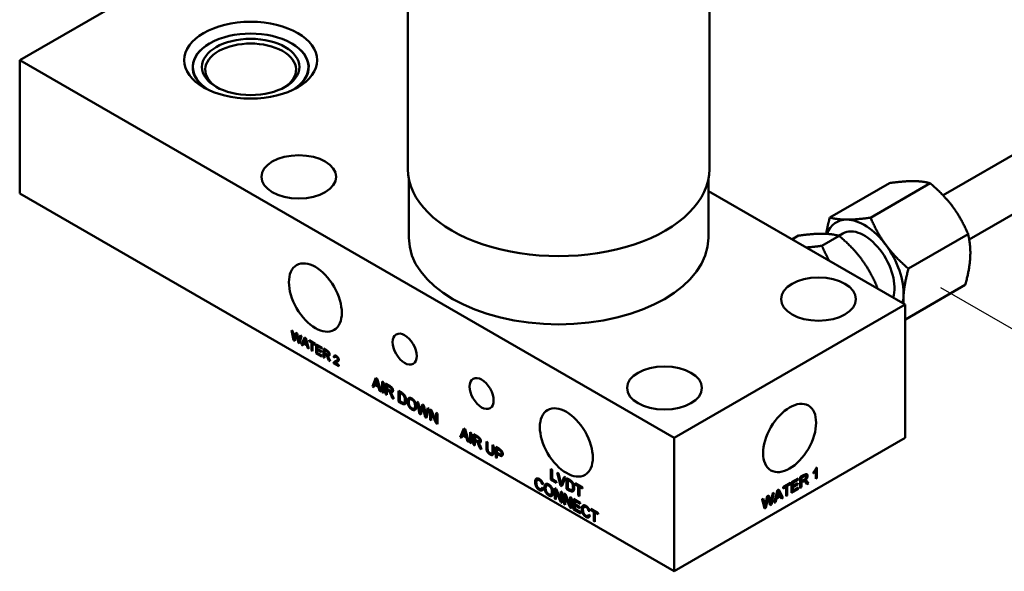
# Model space of a CAD drawing. Header units: millimetres. Extents: x 7 to 857, y -1 to 540.
# Tile 2 of 8: x 94 to 209, y 196 to 260. Entities that reach past the tile are written whole.
import ezdxf

# ---------------------------------------------------------------- set-up
doc = ezdxf.new("R2010")
doc.units = ezdxf.units.MM
doc.header["$LTSCALE"] = 2
for name, color, linetype, lineweight in [('Dimensions(CL)', 7, 'Continuous', 25), ('Visible Edges(CL)', 7, 'Continuous', 50), ('Visible Tangent Edges(CL)', 7, 'Continuous', 50)]:
    doc.layers.add(name, color=color, linetype=linetype, lineweight=lineweight)
doc.styles.add('ALIGNED-CL', font='arial.ttf')
doc.dimstyles.new('MM-2PLC-CL', dxfattribs={"dimscale": 2, "dimtxt": 3.048, "dimasz": 2.5, "dimexe": 3.175, "dimexo": 1.5875, "dimgap": 1.6002, "dimtad": 0, "dimtoh": 1, "dimrnd": 1e-08, "dimzin": 0, "dimdsep": 46, "dimtxsty": 'ALIGNED-CL', "dimcen": 0.09, "dimdle": 10, "dimclrd": 7, "dimclre": 7, "dimclrt": 250, "dimadec": 1, "dimazin": 0, "dimtfac": 1, "dimtofl": 0, "dimtmove": 0, "dimatfit": 3, "dimfxl": 0, "dimtolj": 1, "dimtzin": 0, "dimlwd": 25, "dimlwe": 25, "dimarcsym": 0})

# ---------------------------------------------------------------- blocks, each defined once
blk = doc.blocks.new('*D22')
at = {"layer": 'Defpoints', "color": 0, "linetype": 'Continuous'}
for p in [(339.52, 312.35), (391.54, 282.31), (198.1, 230.7)]:
    blk.add_point(p, dxfattribs=at)
at = {"layer": 'Dimensions(CL)', "color": 7, "linetype": 'Continuous', "lineweight": 25}
for p, q in [((342.7, 310.51), (397.89, 278.65)), ((387.21, 279.81), (331.65, 247.74)), ((254.45, 203.16), (310.01, 235.24)), ((201.27, 228.86), (256.47, 197))]:
    blk.add_line(p, q, dxfattribs=at)
at = {"layer": 'Dimensions(CL)', "color": 7, "linetype": 'Continuous'}
for points in [[(386.79, 280.53), (387.63, 279.09), (391.54, 282.31)], [(254.03, 203.88), (254.87, 202.44), (250.12, 200.66)]]:
    blk.add_solid(points, dxfattribs=at)
at = {"layer": 'Dimensions(CL)', "color": 250, "linetype": 'Continuous', "lineweight": 25, "insert": (312.78, 236.84), "char_height": 6.096, "attachment_point": 4, "rotation": 30, "style": 'ALIGNED-CL'}
blk.add_mtext('\\A1;{\\Q-30.000;\\W0.816;\\H0.816x;200mm}', dxfattribs=at)

msp = doc.modelspace()

# ---------------------------------------------------------------- linework, layer by layer
at = {"layer": 'Visible Edges(CL)'}
for p, q in [((201.553, 239.619), (330.351, 313.981)), ((204.606, 234.454), (333.351, 308.784)), ((139.129, 242.674), (139.129, 278.968)), ((174.308, 242.674), (174.308, 278.968)), ((93.857, 255.377), (120.797, 270.931)), ((116.027, 257.341), (116.011, 257.332)), ((125.568, 257.341), (125.584, 257.332)), ((170.189, 211.307), (93.857, 255.377)), ((93.857, 239.823), (93.857, 255.377)), ((139.256, 234.638), (139.256, 241.456)), ((174.181, 234.638), (174.181, 241.456)), ((174.181, 240.11), (197.13, 226.861)), ((188.348, 237.027), (195.305, 241.044)), ((193.102, 237.005), (200.06, 241.021)), ((170.189, 195.753), (93.857, 239.823)), ((183.934, 234.479), (184.677, 234.908)), ((187.425, 233.727), (189.432, 234.886)), ((189.379, 234.9), (189.856, 235.176)), ((197.522, 231.06), (204.479, 235.076)), ((193.689, 228.847), (193.851, 228.941)), ((197.186, 225.137), (204.143, 229.154)), ((197.13, 226.861), (170.189, 211.307)), ((197.13, 211.307), (197.13, 226.861)), ((125.572, 223.888), (125.694, 223.817)), ((125.811, 222.713), (125.572, 223.888)), ((125.694, 223.817), (125.831, 223.058)), ((125.811, 222.713), (125.98, 222.811)), ((125.869, 222.824), (126.005, 222.902)), ((125.91, 222.992), (126.08, 223.594)), ((126.123, 223.323), (125.933, 222.642)), ((125.987, 222.834), (125.976, 222.885)), ((126.08, 223.594), (126.224, 223.511)), ((126.149, 223.43), (126.231, 223.477)), ((126.366, 222.393), (126.178, 223.291)), ((126.191, 223.453), (126.209, 223.52)), ((126.224, 223.511), (126.353, 222.912)), ((126.467, 222.705), (126.607, 223.29)), ((126.727, 223.221), (126.482, 222.325)), ((126.607, 223.29), (126.727, 223.221)), ((126.74, 222.176), (127.085, 223.014)), ((127.085, 223.014), (127.214, 222.94)), ((127.147, 222.87), (127.222, 222.913)), ((127.167, 222.882), (127.196, 222.95)), ((127.214, 222.94), (127.581, 221.691)), ((125.933, 222.642), (125.811, 222.713)), ((126.366, 222.393), (126.526, 222.485)), ((126.482, 222.325), (126.366, 222.393)), ((126.422, 222.504), (126.551, 222.579)), ((126.538, 222.53), (126.531, 222.567)), ((126.74, 222.176), (126.92, 222.28)), ((126.866, 222.104), (126.74, 222.176)), ((126.965, 222.361), (126.866, 222.104)), ((126.92, 222.28), (127.124, 222.775)), ((126.931, 222.274), (126.92, 222.28)), ((126.965, 222.361), (127.061, 222.416)), ((127.341, 222.143), (126.965, 222.361)), ((127.098, 222.699), (126.999, 222.452)), ((126.999, 222.452), (127.304, 222.276)), ((127.304, 222.276), (127.21, 222.618)), ((127.304, 222.276), (127.394, 222.328)), ((127.341, 222.143), (127.432, 222.196)), ((127.445, 221.769), (127.341, 222.143)), ((127.396, 222.319), (127.387, 222.324)), ((127.445, 221.769), (127.541, 221.825)), ((127.581, 221.691), (127.445, 221.769)), ((127.608, 222.59), (127.608, 222.712)), ((127.608, 222.712), (128.32, 222.301)), ((127.608, 222.59), (127.714, 222.651)), ((127.904, 222.419), (127.608, 222.59)), ((127.904, 222.419), (128.01, 222.48)), ((127.904, 221.505), (127.904, 222.419)), ((128.023, 222.35), (128.129, 222.412)), ((128.023, 222.35), (128.023, 221.436)), ((128.32, 222.179), (128.023, 222.35)), ((128.083, 222.385), (128.083, 222.438)), ((128.32, 222.301), (128.32, 222.179)), ((128.444, 222.229), (129.095, 221.854)), ((128.444, 221.192), (128.444, 222.229)), ((128.563, 222.038), (128.67, 222.099)), ((128.563, 222.038), (128.563, 221.721)), ((129.095, 221.731), (128.563, 222.038)), ((128.563, 221.721), (129.061, 221.434)), ((128.563, 221.599), (128.67, 221.66)), ((128.624, 222.073), (128.624, 222.126)), ((128.624, 221.634), (128.624, 221.686)), ((129.095, 221.854), (129.095, 221.731)), ((129.281, 220.71), (129.281, 221.746)), ((129.281, 221.746), (129.679, 221.516)), ((127.904, 221.505), (128.023, 221.573)), ((128.023, 221.436), (127.904, 221.505)), ((128.444, 221.192), (128.563, 221.261)), ((129.115, 220.805), (128.444, 221.192)), ((129.061, 221.311), (128.563, 221.599)), ((128.563, 221.599), (128.563, 221.246)), ((128.563, 221.246), (129.115, 220.928)), ((129.061, 221.434), (129.061, 221.311)), ((129.115, 220.928), (129.115, 220.805)), ((129.281, 220.71), (129.4, 220.778)), ((129.4, 220.641), (129.281, 220.71)), ((129.4, 221.563), (129.499, 221.62)), ((129.684, 221.399), (129.4, 221.563)), ((129.4, 221.563), (129.4, 221.22)), ((129.4, 221.22), (129.655, 221.073)), ((129.4, 221.102), (129.503, 221.161)), ((129.4, 221.102), (129.4, 220.641)), ((129.537, 221.022), (129.4, 221.102)), ((129.46, 221.598), (129.46, 221.643)), ((129.46, 221.136), (129.46, 221.185)), ((129.604, 220.979), (129.713, 221.042)), ((129.746, 220.913), (129.926, 221.016)), ((129.923, 220.339), (129.804, 220.623)), ((129.835, 221.026), (129.993, 221.117)), ((129.916, 220.625), (130.071, 220.253)), ((130.495, 220.75), (130.675, 220.854)), ((130.609, 220.671), (130.495, 220.75)), ((130.657, 220.796), (130.796, 220.876)), ((130.712, 220.827), (130.675, 220.854)), ((129.923, 220.339), (130.014, 220.391)), ((130.071, 220.253), (129.923, 220.339)), ((130.475, 220.02), (130.654, 220.124)), ((131.068, 219.678), (130.475, 220.02)), ((130.628, 220.054), (131.068, 219.8)), ((130.688, 220.105), (130.654, 220.124)), ((130.68, 220.1), (130.86, 220.204)), ((130.842, 220.333), (131.021, 220.437)), ((131.068, 219.8), (131.068, 219.678)), ((134.996, 217.308), (135.41, 218.313)), ((135.175, 217.412), (135.52, 218.25)), ((135.41, 218.313), (135.564, 218.224)), ((135.564, 218.224), (136.004, 216.726)), ((134.996, 217.308), (135.175, 217.412)), ((135.147, 217.221), (134.996, 217.308)), ((135.265, 217.529), (135.147, 217.221)), ((135.212, 217.391), (135.175, 217.412)), ((135.265, 217.529), (135.381, 217.596)), ((135.717, 217.268), (135.265, 217.529)), ((135.425, 217.935), (135.306, 217.639)), ((135.306, 217.639), (135.673, 217.428)), ((135.484, 218.14), (135.574, 218.192)), ((135.673, 217.428), (135.559, 217.838)), ((135.673, 217.428), (135.78, 217.49)), ((135.717, 217.268), (135.826, 217.331)), ((135.842, 216.82), (135.717, 217.268)), ((135.798, 217.429), (135.736, 217.464)), ((136.142, 217.89), (136.285, 217.808)), ((136.142, 216.646), (136.142, 217.89)), ((136.285, 217.808), (136.285, 216.564)), ((136.538, 216.417), (136.538, 217.662)), ((136.538, 217.662), (137.016, 217.386)), ((136.681, 217.442), (136.8, 217.511)), ((137.022, 217.245), (136.681, 217.442)), ((136.681, 217.442), (136.681, 217.03)), ((136.718, 217.463), (136.718, 217.558)), ((135.842, 216.82), (135.957, 216.886)), ((136.004, 216.726), (135.842, 216.82)), ((136.142, 216.646), (136.285, 216.729)), ((136.285, 216.564), (136.142, 216.646)), ((136.538, 216.417), (136.681, 216.5)), ((136.681, 216.335), (136.538, 216.417)), ((136.681, 217.03), (136.988, 216.853)), ((136.681, 216.888), (136.804, 216.959)), ((136.681, 216.888), (136.681, 216.335)), ((136.846, 216.793), (136.681, 216.888)), ((136.718, 216.909), (136.718, 217.009)), ((136.926, 216.741), (137.057, 216.817)), ((137.097, 216.661), (137.276, 216.765)), ((137.309, 215.973), (137.166, 216.314)), ((137.203, 216.797), (137.383, 216.901)), ((137.3, 216.316), (137.487, 215.87)), ((137.309, 215.973), (137.418, 216.036)), ((137.487, 215.87), (137.309, 215.973)), ((138.041, 215.55), (138.041, 216.794)), ((138.041, 216.794), (138.413, 216.58)), ((138.184, 216.564), (138.312, 216.638)), ((138.184, 216.564), (138.184, 215.614)), ((138.411, 216.434), (138.184, 216.564)), ((138.221, 216.586), (138.221, 216.69)), ((139.338, 215.801), (139.517, 215.905)), ((138.041, 215.55), (138.184, 215.632)), ((138.431, 215.325), (138.041, 215.55)), ((138.184, 215.614), (138.414, 215.481)), ((138.677, 215.416), (138.856, 215.519)), ((139.855, 214.74), (140.034, 214.844)), ((140.488, 214.137), (140.202, 215.546)), ((140.202, 215.546), (140.349, 215.462)), ((140.349, 215.462), (140.513, 214.551)), ((140.607, 214.472), (140.812, 215.194)), ((140.863, 214.869), (140.635, 214.052)), ((140.812, 215.194), (140.984, 215.095)), ((140.895, 214.997), (140.993, 215.054)), ((140.908, 215.005), (140.941, 215.12)), ((141.154, 213.752), (140.929, 214.831)), ((140.984, 215.095), (141.139, 214.376)), ((141.276, 214.127), (141.444, 214.829)), ((141.444, 214.829), (141.588, 214.746)), ((140.488, 214.137), (140.668, 214.241)), ((140.635, 214.052), (140.488, 214.137)), ((140.559, 214.27), (140.722, 214.364)), ((140.668, 214.241), (140.651, 214.323)), ((140.685, 214.231), (140.668, 214.241)), ((141.154, 213.752), (141.334, 213.856)), ((141.294, 213.672), (141.154, 213.752)), ((141.223, 213.887), (141.377, 213.976)), ((141.588, 214.746), (141.294, 213.672)), ((141.334, 213.856), (141.316, 213.941)), ((141.343, 213.851), (141.334, 213.856)), ((141.516, 214.484), (141.58, 214.751)), ((141.72, 214.67), (141.866, 214.586)), ((141.72, 213.426), (141.72, 214.67)), ((141.857, 214.324), (141.955, 214.381)), ((142.423, 213.02), (141.857, 214.324)), ((141.857, 214.324), (141.857, 213.347)), ((141.866, 214.586), (142.433, 213.281)), ((141.9, 214.349), (141.9, 214.509)), ((142.433, 214.258), (142.57, 214.18)), ((142.433, 213.281), (142.433, 214.258)), ((142.57, 214.18), (142.57, 212.935)), ((141.72, 213.426), (141.857, 213.504)), ((141.857, 213.347), (141.72, 213.426)), ((142.423, 213.02), (142.57, 213.104)), ((142.57, 212.935), (142.423, 213.02)), ((142.433, 213.281), (142.57, 213.36)), ((142.57, 213.2), (142.514, 213.328)), ((145.242, 211.415), (145.656, 212.42)), ((145.242, 211.415), (145.421, 211.519)), ((145.393, 211.328), (145.242, 211.415)), ((145.511, 211.636), (145.393, 211.328)), ((145.421, 211.519), (145.766, 212.356)), ((145.458, 211.497), (145.421, 211.519)), ((145.511, 211.636), (145.627, 211.703)), ((145.963, 211.375), (145.511, 211.636)), ((145.671, 212.042), (145.552, 211.746)), ((145.552, 211.746), (145.918, 211.534)), ((145.656, 212.42), (145.81, 212.331)), ((145.73, 212.247), (145.82, 212.299)), ((145.918, 211.534), (145.805, 211.945)), ((145.81, 212.331), (146.25, 210.833)), ((145.918, 211.534), (146.026, 211.596)), ((145.963, 211.375), (146.072, 211.438)), ((146.088, 210.926), (145.963, 211.375)), ((146.044, 211.536), (145.982, 211.571)), ((146.388, 210.753), (146.388, 211.997)), ((146.388, 211.997), (146.531, 211.915)), ((146.531, 211.915), (146.531, 210.67)), ((146.784, 211.769), (147.262, 211.493)), ((146.784, 210.524), (146.784, 211.769)), ((146.927, 211.549), (147.046, 211.617)), ((146.927, 211.549), (146.927, 211.137)), ((147.268, 211.352), (146.927, 211.549)), ((146.964, 211.57), (146.964, 211.665)), ((146.088, 210.926), (146.203, 210.993)), ((146.25, 210.833), (146.088, 210.926)), ((146.388, 210.753), (146.531, 210.835)), ((146.531, 210.67), (146.388, 210.753)), ((146.784, 210.524), (146.927, 210.607)), ((146.927, 210.442), (146.784, 210.524)), ((146.927, 211.137), (147.233, 210.96)), ((146.927, 210.995), (147.05, 211.066)), ((147.092, 210.899), (146.927, 210.995)), ((146.927, 210.995), (146.927, 210.442)), ((146.964, 211.016), (146.964, 211.116)), ((147.172, 210.848), (147.303, 210.923)), ((147.343, 210.768), (147.522, 210.872)), ((147.555, 210.079), (147.412, 210.421)), ((147.449, 210.904), (147.629, 211.008)), ((147.546, 210.423), (147.733, 209.977)), ((148.29, 210.899), (148.433, 210.817)), ((148.29, 210.18), (148.29, 210.899)), ((148.433, 210.817), (148.433, 210.099)), ((148.994, 209.775), (148.994, 210.493)), ((148.994, 210.493), (149.137, 210.41)), ((149.137, 210.41), (149.137, 209.691)), ((149.375, 209.029), (149.375, 210.273)), ((149.375, 210.273), (149.781, 210.038)), ((149.554, 210.065), (149.554, 210.169)), ((170.189, 195.753), (170.189, 211.307)), ((197.13, 211.307), (170.189, 195.753)), ((147.555, 210.079), (147.664, 210.142)), ((147.733, 209.977), (147.555, 210.079)), ((148.924, 209.495), (149.103, 209.599)), ((149.375, 209.029), (149.518, 209.111)), ((149.518, 208.946), (149.375, 209.029)), ((149.518, 210.043), (149.645, 210.117)), ((149.794, 209.884), (149.518, 210.043)), ((149.518, 210.043), (149.518, 209.599)), ((149.518, 209.599), (149.796, 209.438)), ((149.518, 209.452), (149.645, 209.525)), ((149.518, 209.452), (149.518, 208.946)), ((149.794, 209.292), (149.518, 209.452)), ((149.554, 209.473), (149.554, 209.577)), ((150, 209.387), (150.18, 209.491)), ((155.802, 207.688), (155.945, 207.606)), ((155.802, 206.444), (155.802, 207.688)), ((155.945, 207.606), (155.945, 206.508)), ((156.536, 207.265), (156.69, 207.175)), ((156.952, 205.78), (156.536, 207.265)), ((156.69, 207.175), (156.97, 206.11)), ((157.084, 206.044), (157.376, 206.779)), ((157.376, 206.779), (157.521, 206.696)), ((184.895, 206.727), (185.373, 207.003)), ((184.895, 205.483), (184.895, 206.727)), ((185.038, 206.672), (184.919, 206.741)), ((185.379, 206.869), (185.038, 206.672)), ((185.562, 206.909), (185.387, 207.011)), ((186.446, 207.167), (186.446, 207.315)), ((186.711, 207.504), (186.627, 207.552)), ((186.663, 207.611), (186.663, 207.531)), ((186.711, 206.531), (186.711, 207.504)), ((186.757, 207.807), (186.843, 207.856)), ((186.843, 207.856), (186.843, 206.607)), ((154.225, 206.412), (154.405, 206.516)), ((154.763, 205.951), (154.874, 206.015)), ((154.903, 205.908), (154.763, 205.951)), ((155.306, 205.772), (155.485, 205.875)), ((155.802, 206.444), (155.945, 206.526)), ((156.476, 206.055), (155.802, 206.444)), ((155.945, 206.508), (156.476, 206.202)), ((156.476, 206.202), (156.476, 206.055)), ((156.952, 205.78), (157.132, 205.884)), ((157.099, 205.695), (156.952, 205.78)), ((157.027, 205.874), (157.206, 205.978)), ((157.521, 206.696), (157.099, 205.695)), ((157.132, 205.884), (157.119, 205.928)), ((157.169, 205.862), (157.132, 205.884)), ((157.264, 206.148), (157.489, 206.714)), ((157.649, 206.622), (158.021, 206.407)), ((157.649, 205.377), (157.649, 206.622)), ((157.792, 206.392), (157.92, 206.466)), ((158.019, 206.261), (157.792, 206.392)), ((157.792, 206.392), (157.792, 205.442)), ((157.829, 206.413), (157.829, 206.518)), ((158.656, 206.04), (159.511, 205.547)), ((158.656, 205.893), (158.656, 206.04)), ((158.656, 205.893), (158.784, 205.967)), ((159.011, 205.688), (158.656, 205.893)), ((159.011, 205.688), (159.138, 205.762)), ((159.011, 204.591), (159.011, 205.688)), ((159.154, 205.606), (159.281, 205.679)), ((159.511, 205.4), (159.154, 205.606)), ((159.154, 205.606), (159.154, 204.508)), ((159.191, 205.627), (159.191, 205.732)), ((182.888, 205.568), (183.742, 206.061)), ((183.243, 205.626), (182.888, 205.421)), ((182.888, 205.421), (182.888, 205.568)), ((183.243, 205.626), (183.115, 205.7)), ((183.206, 205.752), (183.206, 205.647)), ((183.243, 204.529), (183.243, 205.626)), ((183.386, 205.709), (183.258, 205.782)), ((183.742, 205.914), (183.386, 205.709)), ((183.386, 205.709), (183.386, 204.611)), ((183.742, 205.914), (183.615, 205.988)), ((183.742, 206.061), (183.742, 205.914)), ((183.892, 206.148), (184.672, 206.598)), ((183.892, 204.903), (183.892, 206.148)), ((184.035, 205.703), (183.892, 205.785)), ((183.982, 205.733), (183.892, 205.681)), ((184.035, 205.556), (183.892, 205.638)), ((184.035, 206.083), (183.907, 206.157)), ((184.672, 206.451), (184.035, 206.083)), ((184.035, 206.083), (184.035, 205.703)), ((184.035, 205.703), (184.632, 206.048)), ((184.632, 205.901), (184.035, 205.556)), ((184.632, 205.901), (184.504, 205.974)), ((184.672, 206.451), (184.545, 206.525)), ((184.632, 206.048), (184.632, 205.901)), ((184.672, 206.598), (184.672, 206.451)), ((185.038, 206.261), (184.895, 206.343)), ((184.982, 206.293), (184.895, 206.243)), ((185.038, 206.118), (184.895, 206.201)), ((185.038, 205.565), (184.895, 205.648)), ((185.038, 206.672), (185.038, 206.261)), ((185.038, 206.261), (185.345, 206.438)), ((185.203, 206.214), (185.038, 206.118)), ((185.038, 206.118), (185.038, 205.565)), ((185.283, 206.254), (185.155, 206.328)), ((185.382, 206.245), (185.202, 206.348)), ((185.454, 206.372), (185.342, 206.436)), ((185.478, 206.365), (185.664, 206.134)), ((185.666, 205.928), (185.523, 206.104)), ((185.664, 206.134), (185.551, 206.069)), ((185.658, 206.262), (185.844, 206.031)), ((185.844, 206.031), (185.664, 206.134)), ((185.844, 206.031), (185.666, 205.928)), ((186.843, 206.607), (186.711, 206.684)), ((186.843, 206.607), (186.711, 206.531)), ((154.684, 205.351), (154.854, 205.448)), ((154.778, 205.514), (154.921, 205.39)), ((155.823, 204.711), (156.003, 204.815)), ((156.267, 204.217), (156.267, 205.461)), ((156.267, 205.461), (156.414, 205.377)), ((156.404, 205.115), (156.503, 205.172)), ((156.404, 205.115), (156.404, 204.138)), ((156.97, 203.811), (156.404, 205.115)), ((156.414, 205.377), (156.98, 204.073)), ((156.447, 205.14), (156.447, 205.3)), ((156.98, 204.073), (156.98, 205.05)), ((156.98, 205.05), (157.117, 204.971)), ((157.117, 204.971), (157.117, 203.727)), ((157.355, 204.833), (157.501, 204.749)), ((157.355, 203.589), (157.355, 204.833)), ((157.491, 204.487), (157.59, 204.544)), ((158.058, 203.183), (157.491, 204.487)), ((157.491, 204.487), (157.491, 203.51)), ((157.501, 204.749), (158.068, 203.445)), ((157.534, 204.512), (157.534, 204.672)), ((157.649, 205.377), (157.792, 205.46)), ((158.039, 205.152), (157.649, 205.377)), ((157.792, 205.442), (158.022, 205.309)), ((158.068, 204.422), (158.204, 204.343)), ((158.068, 203.445), (158.068, 204.422)), ((158.284, 205.243), (158.464, 205.347)), ((159.011, 204.591), (159.154, 204.673)), ((159.154, 204.508), (159.011, 204.591)), ((159.511, 205.547), (159.511, 205.4)), ((180.85, 203.551), (181.055, 204.51)), ((181.138, 204.408), (181.044, 204.462)), ((181.055, 204.51), (181.227, 204.609)), ((181.098, 204.535), (181.134, 204.41)), ((181.227, 204.609), (181.382, 204.069)), ((181.519, 203.978), (181.687, 204.875)), ((181.831, 204.958), (181.537, 203.544)), ((181.687, 204.875), (181.831, 204.958)), ((181.846, 203.723), (182.26, 205.206)), ((182.093, 204.449), (182.041, 204.419)), ((182.157, 204.412), (182.055, 204.471)), ((182.568, 204.516), (182.116, 204.255)), ((182.276, 204.846), (182.157, 204.412)), ((182.157, 204.412), (182.523, 204.624)), ((182.334, 205.118), (182.249, 205.167)), ((182.26, 205.206), (182.415, 205.295)), ((182.309, 205.234), (182.675, 204.409)), ((182.523, 204.624), (182.41, 204.903)), ((182.415, 205.295), (182.855, 204.305)), ((182.568, 204.516), (182.452, 204.582)), ((182.692, 204.211), (182.568, 204.516)), ((183.386, 204.611), (183.243, 204.694)), ((183.386, 204.611), (183.243, 204.529)), ((184.697, 205.368), (183.892, 204.903)), ((184.035, 205.133), (183.892, 205.215)), ((183.982, 205.163), (183.892, 205.111)), ((184.035, 205.556), (184.035, 205.133)), ((184.035, 205.133), (184.697, 205.515)), ((184.697, 205.368), (184.569, 205.442)), ((184.697, 205.515), (184.697, 205.368)), ((185.038, 205.565), (184.895, 205.483)), ((156.267, 204.217), (156.404, 204.296)), ((156.404, 204.138), (156.267, 204.217)), ((156.97, 203.811), (157.117, 203.895)), ((157.117, 203.727), (156.97, 203.811)), ((156.98, 204.073), (157.117, 204.151)), ((157.117, 203.991), (157.061, 204.119)), ((157.355, 203.589), (157.491, 203.668)), ((157.491, 203.51), (157.355, 203.589)), ((158.068, 203.445), (158.204, 203.524)), ((158.204, 203.364), (158.149, 203.491)), ((158.204, 204.343), (158.204, 203.099)), ((158.446, 202.959), (158.446, 204.203)), ((158.446, 204.203), (159.227, 203.753)), ((158.589, 203.974), (158.717, 204.047)), ((159.227, 203.606), (158.589, 203.974)), ((158.589, 203.974), (158.589, 203.593)), ((158.589, 203.593), (159.187, 203.249)), ((158.589, 203.446), (158.717, 203.52)), ((158.589, 203.446), (158.589, 203.023)), ((159.187, 203.102), (158.589, 203.446)), ((158.626, 203.995), (158.626, 204.099)), ((158.626, 203.467), (158.626, 203.572)), ((159.227, 203.753), (159.227, 203.606)), ((159.664, 203.272), (159.843, 203.376)), ((180.445, 204.158), (180.591, 204.242)), ((180.731, 203.079), (180.445, 204.158)), ((180.454, 204.163), (180.513, 203.902)), ((180.591, 204.242), (180.756, 203.522)), ((180.802, 203.293), (180.651, 203.38)), ((180.714, 203.343), (180.698, 203.267)), ((181.106, 204.243), (180.878, 203.164)), ((181.397, 203.463), (181.172, 204.282)), ((181.465, 203.676), (181.315, 203.763)), ((181.357, 203.648), (181.348, 203.642)), ((181.374, 203.729), (181.357, 203.648)), ((181.537, 203.544), (181.357, 203.648)), ((181.537, 203.544), (181.397, 203.463)), ((181.998, 203.81), (181.846, 203.723)), ((181.998, 203.81), (181.888, 203.873)), ((182.116, 204.255), (181.998, 203.81)), ((182.116, 204.255), (182.012, 204.315)), ((182.675, 204.409), (182.624, 204.379)), ((182.855, 204.305), (182.675, 204.409)), ((182.855, 204.305), (182.692, 204.211)), ((158.058, 203.183), (158.204, 203.267)), ((158.204, 203.099), (158.058, 203.183)), ((158.446, 202.959), (158.589, 203.041)), ((159.251, 202.494), (158.446, 202.959)), ((158.589, 203.023), (159.251, 202.641)), ((159.187, 203.249), (159.187, 203.102)), ((159.251, 202.641), (159.251, 202.494)), ((160.122, 202.211), (160.292, 202.309)), ((160.201, 202.811), (160.312, 202.875)), ((160.341, 202.769), (160.201, 202.811)), ((160.217, 202.374), (160.359, 202.25)), ((160.455, 202.897), (160.455, 203.044)), ((160.455, 203.044), (161.309, 202.55)), ((160.455, 202.897), (160.582, 202.97)), ((160.81, 202.692), (160.455, 202.897)), ((160.81, 202.692), (160.937, 202.765)), ((160.81, 201.594), (160.81, 202.692)), ((160.952, 202.609), (161.08, 202.683)), ((160.952, 202.609), (160.952, 201.512)), ((161.309, 202.403), (160.952, 202.609)), ((160.989, 202.63), (160.989, 202.735)), ((161.309, 202.55), (161.309, 202.403)), ((180.698, 203.267), (180.683, 203.259)), ((180.878, 203.164), (180.698, 203.267)), ((180.878, 203.164), (180.731, 203.079)), ((160.81, 201.594), (160.952, 201.677)), ((160.952, 201.512), (160.81, 201.594))]:
    msp.add_line(p, q, dxfattribs=at)
for centre, major_axis in [((120.797, 255.377), (7.76, 0)), ((120.797, 254.587), (5.693, 0)), ((126.41, 241.767), (4.369, 0)), ((128.341, 227.691), (-2.183, 3.781)), ((187.027, 227.509), (4.369, 0)), ((138.758, 221.676), (-0.991, 1.716)), ((169.066, 217.14), (4.369, 0)), ((147.738, 216.492), (-0.991, 1.716)), ((157.616, 210.788), (-2.183, 3.781)), ((183.659, 211.307), (2.183, 3.781))]:
    msp.add_ellipse(centre, major_axis=major_axis, ratio=0.5773503, dxfattribs=at)
for centre, major_axis, start_param, end_param in [((120.797, 254.587), (-6.747, 0), 2.3751398, 7.0496382), ((120.797, 254.568), (-6.769, 0), 5.4977871, 6.9978541), ((120.797, 254.262), (-5.296, 0), 2.3929957, 7.0317822), ((120.797, 254.568), (6.769, 0), 5.5685166, 7.0685835), ((156.718, 242.674), (17.59, 0), 3.1415926, 6.2831853), ((192.356, 230.845), (-3.25, 5.629), 5.9581215, 6.7288705), ((192.356, 230.845), (-3.25, 5.629), 4.910924, 5.9581215), ((192.356, 230.845), (-2.5, 4.33), 3.6213336, 6.2831853), ((156.718, 234.638), (17.462, 0), 3.1415927, 6.2831853), ((192.356, 230.845), (3.25, -5.629), 0.7221338, 1.7693313), ((192.356, 230.845), (3.25, -5.629), 0.5518026, 0.7221338)]:
    msp.add_ellipse(centre, major_axis=major_axis, ratio=0.5773503, start_param=start_param, end_param=end_param, dxfattribs=at)
for points, weights in [([(195.305, 241.044), (196.989, 241.275), (198.093, 241.27)], [1.00007075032, 1.03799156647, 1]), ([(198.093, 241.27), (199.196, 241.264), (200.06, 241.021)], [1, 1.03799156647, 1.00007075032]), ([(200.06, 241.021), (201.654, 239.665), (202.68, 238.286)], [1.00007075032, 1.03799156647, 1]), ([(202.68, 238.286), (203.705, 236.906), (204.479, 235.076)], [1, 1.03799156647, 1.00007075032]), ([(188.348, 237.027), (188.062, 235.986), (187.917, 235.122)], [1.00007075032, 1.02137171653, 1.01871990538]), ([(190.314, 236.779), (189.211, 236.784), (188.348, 237.027)], [1, 1.03799156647, 1.00007075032]), ([(193.102, 237.005), (191.418, 236.774), (190.314, 236.779)], [1.00007075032, 1.03799156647, 1]), ([(194.901, 233.795), (193.876, 235.175), (193.102, 237.005)], [1, 1.03799156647, 1.00007075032]), ([(184.677, 234.908), (186.362, 235.139), (187.465, 235.134)], [1.00007075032, 1.03799156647, 1]), ([(187.465, 235.134), (188.568, 235.129), (189.432, 234.886)], [1, 1.03799156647, 1.00007075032]), ([(189.432, 234.886), (191.027, 233.53), (192.052, 232.15)], [1.00007075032, 1.03799156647, 1]), ([(204.479, 235.076), (204.799, 233.727), (204.722, 232.352)], [1.00007075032, 1.03799156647, 1]), ([(187.425, 233.727), (186.374, 233.583), (185.576, 233.531)], [1.00007075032, 1.02337859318, 1.01800760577]), ([(188.281, 231.97), (187.828, 232.773), (187.425, 233.727)], [1.01900187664, 1.01948246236, 1.00007075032]), ([(197.522, 231.06), (195.927, 232.416), (194.901, 233.795)], [1.00007075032, 1.03799156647, 1]), ([(192.052, 232.15), (193.078, 230.771), (193.851, 228.941)], [1, 1.03799156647, 1.00007075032]), ([(204.722, 232.352), (204.644, 230.978), (204.143, 229.154)], [1, 1.03799156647, 1.00007075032]), ([(196.943, 227.862), (197.021, 229.236), (197.522, 231.06)], [1, 1.03799156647, 1.00007075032]), ([(193.851, 228.941), (193.877, 228.833), (193.9, 228.726)], [1.00007075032, 1.00300059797, 1.00547729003]), ([(196.933, 226.974), (196.918, 227.41), (196.943, 227.862)], [1.01656158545, 1.01218566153, 1]), ([(197.186, 225.137), (197.156, 225.264), (197.13, 225.389)], [1.00007075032, 1.00350767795, 1.00632101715]), ([(197.13, 225.13), (197.158, 225.134), (197.186, 225.137)], [1.00128156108, 1.00068615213, 1.00007075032])]:
    msp.add_rational_spline(points, weights, degree=2, dxfattribs=at)
for points, degree in [([(125.831, 223.058), (125.853, 222.939), (125.869, 222.824)], 2), ([(125.869, 222.824), (125.904, 222.971), (125.91, 222.992)], 2), ([(126.149, 223.43), (126.134, 223.367), (126.123, 223.323)], 2), ([(126.178, 223.291), (126.153, 223.404), (126.149, 223.43)], 2), ([(126.353, 222.912), (126.4, 222.69), (126.422, 222.504)], 2), ([(127.147, 222.87), (127.129, 222.78), (127.098, 222.699)], 2), ([(127.21, 222.618), (127.167, 222.774), (127.147, 222.87)], 2), ([(126.422, 222.504), (126.44, 222.593), (126.467, 222.705)], 2), ([(129.604, 220.979), (129.583, 220.996), (129.537, 221.022)], 2), ([(129.804, 220.623), (129.752, 220.747), (129.685, 220.884), (129.631, 220.955), (129.604, 220.979)], 2), ([(129.655, 221.073), (129.737, 221.026), (129.828, 221.011), (129.876, 221.07), (129.876, 221.12)], 2), ([(129.679, 221.516), (129.799, 221.447), (129.924, 221.319), (129.999, 221.134), (129.999, 221.049)], 2), ([(129.876, 221.12), (129.876, 221.193), (129.784, 221.341), (129.684, 221.399)], 2), ([(129.999, 221.049), (129.999, 220.938), (129.875, 220.859), (129.746, 220.913)], 2), ([(129.746, 220.913), (129.793, 220.86), (129.817, 220.82)], 2), ([(129.817, 220.82), (129.869, 220.735), (129.916, 220.625)], 2), ([(129.994, 220.993), (129.972, 220.999), (129.949, 221.007), (129.926, 221.016)], 3), ([(130.495, 220.75), (130.507, 220.889), (130.659, 220.955), (130.787, 220.881)], 2), ([(130.784, 220.778), (130.705, 220.823), (130.609, 220.768), (130.609, 220.671)], 2), ([(130.675, 220.854), (130.677, 220.879), (130.681, 220.903), (130.687, 220.925)], 3), ([(130.705, 220.271), (130.85, 220.326), (130.953, 220.428), (130.953, 220.5)], 2), ([(130.953, 220.5), (130.953, 220.576), (130.859, 220.734), (130.784, 220.778)], 2), ([(130.787, 220.881), (130.916, 220.806), (131.067, 220.554), (131.067, 220.432)], 2), ([(130.475, 220.02), (130.473, 220.067), (130.488, 220.101)], 2), ([(130.488, 220.101), (130.51, 220.159), (130.61, 220.236), (130.705, 220.271)], 2), ([(130.802, 220.153), (130.702, 220.115), (130.646, 220.078), (130.628, 220.054)], 2), ([(130.667, 220.205), (130.678, 220.231), (130.692, 220.254), (130.709, 220.273)], 3), ([(131.067, 220.432), (131.067, 220.369), (131.023, 220.274), (130.92, 220.201), (130.802, 220.153)], 2), ([(130.981, 220.257), (130.937, 220.24), (130.886, 220.219), (130.86, 220.204)], 3), ([(131.006, 220.267), (130.998, 220.264), (130.99, 220.26), (130.981, 220.257)], 3), ([(131.021, 220.437), (131.038, 220.446), (131.053, 220.456), (131.065, 220.466)], 3), ([(135.484, 218.14), (135.462, 218.033), (135.425, 217.935)], 2), ([(135.559, 217.838), (135.508, 218.025), (135.484, 218.14)], 2), ([(137.016, 217.386), (137.16, 217.303), (137.31, 217.149), (137.4, 216.927), (137.4, 216.825)], 2), ([(137.253, 216.91), (137.253, 216.998), (137.142, 217.176), (137.022, 217.245)], 2), ([(136.926, 216.741), (136.901, 216.761), (136.846, 216.793)], 2), ([(137.166, 216.314), (137.103, 216.462), (137.023, 216.627), (136.959, 216.712), (136.926, 216.741)], 2), ([(136.988, 216.853), (137.085, 216.797), (137.195, 216.78), (137.253, 216.85), (137.253, 216.91)], 2), ([(137.4, 216.825), (137.4, 216.692), (137.251, 216.597), (137.097, 216.661)], 2), ([(137.097, 216.661), (137.153, 216.598), (137.182, 216.55)], 2), ([(137.182, 216.55), (137.245, 216.448), (137.3, 216.316)], 2), ([(137.388, 216.731), (137.352, 216.737), (137.314, 216.749), (137.276, 216.765)], 3), ([(137.383, 216.901), (137.387, 216.903), (137.39, 216.905), (137.393, 216.908)], 3), ([(138.595, 216.302), (138.537, 216.361), (138.411, 216.434)], 2), ([(138.413, 216.58), (138.538, 216.507), (138.605, 216.451)], 2), ([(138.786, 215.752), (138.786, 215.947), (138.675, 216.221), (138.595, 216.302)], 2), ([(138.605, 216.451), (138.698, 216.372), (138.763, 216.27)], 2), ([(138.763, 216.27), (138.848, 216.139), (138.933, 215.831), (138.933, 215.664)], 2), ([(139.086, 215.553), (139.086, 215.863), (139.374, 216.046), (139.602, 215.915)], 2), ([(139.602, 215.915), (139.751, 215.829), (139.991, 215.525), (140.117, 215.158), (140.117, 214.972)], 2), ([(138.414, 215.481), (138.521, 215.42), (138.643, 215.395), (138.678, 215.416)], 2), ([(138.933, 215.664), (138.933, 215.523), (138.875, 215.337), (138.786, 215.245), (138.679, 215.224), (138.528, 215.268), (138.431, 215.325)], 2), ([(138.678, 215.416), (138.729, 215.446), (138.786, 215.61), (138.786, 215.752)], 2), ([(138.856, 215.519), (138.857, 215.52), (138.857, 215.52), (138.858, 215.52)], 3), ([(139.602, 214.628), (139.449, 214.716), (139.209, 215.024), (139.086, 215.388), (139.086, 215.553)], 2), ([(139.603, 215.773), (139.452, 215.86), (139.233, 215.746), (139.233, 215.466)], 2), ([(139.233, 215.466), (139.233, 215.241), (139.443, 214.861), (139.601, 214.77)], 2), ([(139.601, 214.77), (139.762, 214.677), (139.97, 214.817), (139.97, 215.058)], 2), ([(140.117, 214.972), (140.117, 214.783), (139.985, 214.56), (139.742, 214.547), (139.602, 214.628)], 2), ([(139.97, 215.058), (139.97, 215.21), (139.881, 215.488), (139.71, 215.711), (139.603, 215.773)], 2), ([(140.895, 214.997), (140.877, 214.922), (140.863, 214.869)], 2), ([(140.929, 214.831), (140.9, 214.966), (140.895, 214.997)], 2), ([(140.513, 214.551), (140.539, 214.408), (140.559, 214.27)], 2), ([(140.559, 214.27), (140.6, 214.446), (140.607, 214.472)], 2), ([(141.139, 214.376), (141.195, 214.109), (141.223, 213.887)], 2), ([(141.223, 213.887), (141.243, 213.993), (141.276, 214.127)], 2), ([(145.73, 212.247), (145.708, 212.139), (145.671, 212.042)], 2), ([(145.805, 211.945), (145.754, 212.132), (145.73, 212.247)], 2), ([(147.262, 211.493), (147.406, 211.41), (147.556, 211.256), (147.646, 211.034), (147.646, 210.932)], 2), ([(147.499, 211.017), (147.499, 211.105), (147.388, 211.283), (147.268, 211.352)], 2), ([(147.172, 210.848), (147.147, 210.868), (147.092, 210.899)], 2), ([(147.412, 210.421), (147.349, 210.569), (147.269, 210.734), (147.205, 210.819), (147.172, 210.848)], 2), ([(147.233, 210.96), (147.331, 210.904), (147.441, 210.887), (147.499, 210.957), (147.499, 211.017)], 2), ([(147.646, 210.932), (147.646, 210.799), (147.497, 210.704), (147.343, 210.768)], 2), ([(147.343, 210.768), (147.399, 210.704), (147.428, 210.657)], 2), ([(147.428, 210.657), (147.491, 210.555), (147.546, 210.423)], 2), ([(147.634, 210.838), (147.598, 210.844), (147.56, 210.856), (147.522, 210.872)], 3), ([(147.629, 211.008), (147.632, 211.01), (147.636, 211.012), (147.639, 211.014)], 3), ([(148.716, 209.388), (148.565, 209.475), (148.372, 209.707), (148.29, 209.983), (148.29, 210.18)], 2), ([(148.433, 210.099), (148.433, 209.938), (148.484, 209.754), (148.612, 209.597), (148.704, 209.544)], 2), ([(148.704, 209.544), (148.861, 209.454), (148.994, 209.541), (148.994, 209.775)], 2), ([(149.137, 209.691), (149.137, 209.503), (149.064, 209.325), (148.872, 209.298), (148.716, 209.388)], 2), ([(149.781, 210.038), (149.889, 209.976), (149.946, 209.931)], 2), ([(149.927, 209.796), (149.891, 209.828), (149.794, 209.884)], 2), ([(150.198, 209.437), (150.198, 209.279), (150.023, 209.16), (149.794, 209.292)], 2), ([(149.796, 209.438), (149.935, 209.358), (150.051, 209.409), (150.051, 209.518)], 2), ([(150.051, 209.518), (150.051, 209.595), (149.983, 209.747), (149.927, 209.796)], 2), ([(149.946, 209.931), (150.025, 209.87), (150.132, 209.723), (150.198, 209.53), (150.198, 209.437)], 2), ([(185.345, 206.438), (185.442, 206.494), (185.552, 206.604), (185.61, 206.741), (185.61, 206.8)], 2), ([(185.373, 207.003), (185.517, 207.086), (185.667, 207.106), (185.757, 206.988), (185.757, 206.885)], 2), ([(185.61, 206.8), (185.61, 206.889), (185.499, 206.938), (185.379, 206.869)], 2), ([(185.757, 206.885), (185.757, 206.752), (185.608, 206.485), (185.454, 206.372)], 2), ([(185.563, 207.09), (185.573, 207.06), (185.577, 207.026), (185.577, 206.989)], 3), ([(185.577, 206.989), (185.577, 206.962), (185.575, 206.934), (185.57, 206.905)], 3), ([(186.446, 207.315), (186.557, 207.439), (186.723, 207.707), (186.757, 207.807)], 2), ([(186.711, 207.504), (186.663, 207.424), (186.508, 207.229), (186.446, 207.167)], 2), ([(153.968, 206.176), (153.968, 206.37), (154.097, 206.586), (154.335, 206.599), (154.478, 206.516)], 2), ([(154.475, 205.231), (154.301, 205.331), (154.083, 205.621), (153.968, 205.998), (153.968, 206.176)], 2), ([(154.474, 206.377), (154.35, 206.449), (154.183, 206.408), (154.115, 206.215), (154.115, 206.092)], 2), ([(154.115, 206.092), (154.115, 205.934), (154.196, 205.65), (154.364, 205.436), (154.463, 205.379)], 2), ([(154.448, 206.532), (154.431, 206.529), (154.417, 206.522), (154.405, 206.516)], 3), ([(154.763, 205.951), (154.725, 206.108), (154.583, 206.314), (154.474, 206.377)], 2), ([(154.478, 206.516), (154.639, 206.423), (154.86, 206.105), (154.903, 205.908)], 2), ([(155.054, 205.523), (155.054, 205.833), (155.343, 206.017), (155.57, 205.886)], 2), ([(155.571, 205.744), (155.42, 205.831), (155.201, 205.717), (155.201, 205.437)], 2), ([(155.57, 205.886), (155.72, 205.799), (155.959, 205.496), (156.085, 205.129), (156.085, 204.942)], 2), ([(155.938, 205.029), (155.938, 205.181), (155.849, 205.459), (155.678, 205.682), (155.571, 205.744)], 2), ([(156.97, 206.11), (157.004, 205.982), (157.027, 205.874)], 2), ([(157.027, 205.874), (157.051, 205.961), (157.084, 206.044)], 2), ([(158.203, 206.129), (158.145, 206.188), (158.019, 206.261)], 2), ([(158.021, 206.407), (158.146, 206.335), (158.213, 206.278)], 2), ([(158.393, 205.579), (158.393, 205.775), (158.283, 206.048), (158.203, 206.129)], 2), ([(158.213, 206.278), (158.306, 206.2), (158.37, 206.098)], 2), ([(158.286, 205.244), (158.337, 205.273), (158.393, 205.438), (158.393, 205.579)], 2), ([(158.37, 206.098), (158.456, 205.966), (158.541, 205.658), (158.541, 205.492)], 2), ([(185.202, 206.348), (185.2, 206.349), (185.198, 206.351), (185.196, 206.352)], 3), ([(185.283, 206.254), (185.258, 206.245), (185.203, 206.214)], 2), ([(185.523, 206.104), (185.46, 206.18), (185.38, 206.252), (185.316, 206.263), (185.283, 206.254)], 2), ([(185.454, 206.372), (185.51, 206.373), (185.539, 206.359)], 2), ([(185.473, 206.372), (185.474, 206.369), (185.476, 206.367), (185.478, 206.365)], 3), ([(185.539, 206.359), (185.602, 206.329), (185.658, 206.262)], 2), ([(154.463, 205.379), (154.583, 205.31), (154.749, 205.373), (154.778, 205.514)], 2), ([(154.921, 205.39), (154.876, 205.213), (154.644, 205.134), (154.475, 205.231)], 2), ([(154.655, 205.334), (154.653, 205.335), (154.652, 205.336), (154.651, 205.337)], 3), ([(155.57, 204.599), (155.417, 204.687), (155.177, 204.995), (155.054, 205.359), (155.054, 205.523)], 2), ([(155.201, 205.437), (155.201, 205.212), (155.411, 204.832), (155.569, 204.74)], 2), ([(155.569, 204.74), (155.73, 204.647), (155.938, 204.788), (155.938, 205.029)], 2), ([(156.085, 204.942), (156.085, 204.754), (155.953, 204.531), (155.71, 204.518), (155.57, 204.599)], 2), ([(158.022, 205.309), (158.129, 205.247), (158.251, 205.223), (158.286, 205.244)], 2), ([(158.541, 205.492), (158.541, 205.35), (158.483, 205.164), (158.393, 205.073), (158.287, 205.052), (158.136, 205.096), (158.039, 205.152)], 2), ([(158.464, 205.347), (158.465, 205.347), (158.465, 205.347), (158.465, 205.348)], 3), ([(182.334, 205.118), (182.313, 204.986), (182.276, 204.846)], 2), ([(182.41, 204.903), (182.359, 205.031), (182.334, 205.118)], 2), ([(159.407, 203.036), (159.407, 203.23), (159.536, 203.446), (159.773, 203.459), (159.916, 203.377)], 2), ([(159.913, 203.237), (159.789, 203.309), (159.621, 203.268), (159.554, 203.075), (159.554, 202.952)], 2), ([(159.887, 203.393), (159.869, 203.389), (159.855, 203.383), (159.843, 203.376)], 3), ([(159.916, 203.377), (160.078, 203.283), (160.298, 202.965), (160.341, 202.769)], 2), ([(180.756, 203.522), (180.782, 203.409), (180.802, 203.293)], 2), ([(180.802, 203.293), (180.843, 203.517), (180.85, 203.551)], 2), ([(181.138, 204.408), (181.119, 204.312), (181.106, 204.243)], 2), ([(181.172, 204.282), (181.142, 204.383), (181.138, 204.408)], 2), ([(181.382, 204.069), (181.438, 203.867), (181.465, 203.676)], 2), ([(181.465, 203.676), (181.486, 203.807), (181.519, 203.978)], 2), ([(159.913, 202.091), (159.739, 202.191), (159.521, 202.482), (159.407, 202.858), (159.407, 203.036)], 2), ([(159.554, 202.952), (159.554, 202.794), (159.634, 202.51), (159.803, 202.296), (159.901, 202.239)], 2), ([(159.901, 202.239), (160.021, 202.17), (160.187, 202.234), (160.217, 202.374)], 2), ([(160.201, 202.811), (160.163, 202.968), (160.021, 203.175), (159.913, 203.237)], 2), ([(160.359, 202.25), (160.314, 202.073), (160.082, 201.994), (159.913, 202.091)], 2), ([(160.093, 202.195), (160.092, 202.195), (160.09, 202.196), (160.089, 202.197)], 3)]:
    msp.add_open_spline(points, degree=degree, dxfattribs=at)
for points, knots in [([(129.865, 220.981), (129.857, 220.995), (129.849, 221.008), (129.839, 221.021), (129.837, 221.024), (129.836, 221.026)], [-0.026019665, -0.026019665, -0.026019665, -0.026019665, -0.01240581, -0.01240581, -0.01038767, -0.01038767, -0.01038767, -0.01038767]), ([(130.654, 220.124), (130.654, 220.139), (130.655, 220.154), (130.659, 220.181), (130.662, 220.194), (130.667, 220.205)], [-0.011109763, -0.011109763, -0.011109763, -0.011109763, -0.005552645, -0.005552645, 0, 0, 0, 0]), ([(137.203, 216.723), (137.194, 216.739), (137.184, 216.755), (137.171, 216.773), (137.166, 216.779), (137.16, 216.787)], [-0.031223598, -0.031223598, -0.031223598, -0.031223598, -0.014886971, -0.014886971, -0.010120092, -0.010120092, -0.010120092, -0.010120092]), ([(139.267, 215.708), (139.271, 215.796), (139.285, 215.878), (139.323, 215.962), (139.332, 215.978), (139.342, 215.991)], [-0.098461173, -0.098461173, -0.098461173, -0.098461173, -0.0777891, -0.0777891, -0.072034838, -0.072034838, -0.072034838, -0.072034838]), ([(139.581, 215.927), (139.58, 215.927), (139.58, 215.927), (139.565, 215.924), (139.54, 215.918), (139.517, 215.905)], [-0.065861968, -0.065861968, -0.065861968, -0.065861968, -0.065730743, -0.065730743, -0.051341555, -0.051341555, -0.051341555, -0.051341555]), ([(138.864, 215.335), (138.853, 215.336), (138.842, 215.337), (138.774, 215.349), (138.712, 215.374), (138.651, 215.406)], [-0.036631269, -0.036631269, -0.036631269, -0.036631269, -0.031213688, -0.031213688, -0.005765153, -0.005765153, -0.005765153, -0.005765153]), ([(138.858, 215.52), (138.875, 215.53), (138.89, 215.545), (138.916, 215.581), (138.925, 215.602), (138.932, 215.618)], [-0.043401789, -0.043401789, -0.043401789, -0.043401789, -0.037334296, -0.037334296, -0.031022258, -0.031022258, -0.031022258, -0.031022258]), ([(140.034, 214.844), (140.036, 214.845), (140.038, 214.846), (140.062, 214.861), (140.093, 214.886), (140.116, 214.944), (140.116, 214.944), (140.117, 214.945)], [-0.059794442, -0.059794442, -0.059794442, -0.059794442, -0.057249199, -0.057249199, -0.029470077, -0.029470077, -0.029257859, -0.029257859, -0.029257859, -0.029257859]), ([(140.042, 214.658), (140.026, 214.657), (140.009, 214.657), (139.93, 214.664), (139.867, 214.685), (139.802, 214.72)], [-0.039369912, -0.039369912, -0.039369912, -0.039369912, -0.030700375, -0.030700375, -0.002890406, -0.002890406, -0.002890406, -0.002890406]), ([(147.449, 210.83), (147.44, 210.846), (147.43, 210.862), (147.417, 210.88), (147.412, 210.886), (147.406, 210.894)], [-0.031223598, -0.031223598, -0.031223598, -0.031223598, -0.014886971, -0.014886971, -0.010120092, -0.010120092, -0.010120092, -0.010120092]), ([(149.101, 209.415), (149.096, 209.415), (149.092, 209.415), (149.029, 209.424), (148.966, 209.452), (148.904, 209.487)], [-0.029421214, -0.029421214, -0.029421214, -0.029421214, -0.027266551, -0.027266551, -0.001206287, -0.001206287, -0.001206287, -0.001206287]), ([(149.103, 209.599), (149.111, 209.603), (149.116, 209.608), (149.126, 209.618), (149.132, 209.626), (149.136, 209.635)], [-0.043002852, -0.043002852, -0.043002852, -0.043002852, -0.040182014, -0.040182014, -0.0349671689, -0.0349671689, -0.0349671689, -0.0349671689]), ([(150.178, 209.309), (150.174, 209.31), (150.17, 209.311), (150.112, 209.324), (150.051, 209.352), (149.994, 209.384)], [-0.028452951, -0.028452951, -0.028452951, -0.028452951, -0.026746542, -0.026746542, -0.002808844, -0.002808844, -0.002808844, -0.002808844]), ([(150.18, 209.491), (150.18, 209.491), (150.18, 209.491), (150.186, 209.494), (150.19, 209.498), (150.194, 209.501)], [-0.0214917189, -0.0214917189, -0.0214917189, -0.0214917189, -0.0212822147, -0.0212822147, -0.0184333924, -0.0184333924, -0.0184333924, -0.0184333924]), ([(154.148, 206.309), (154.15, 206.354), (154.154, 206.396), (154.169, 206.481), (154.182, 206.522), (154.205, 206.57), (154.212, 206.581), (154.219, 206.593)], [-0.27920166, -0.27920166, -0.27920166, -0.27920166, -0.21727651, -0.21727651, -0.14752379, -0.14752379, -0.12512894, -0.12512894, -0.12512894, -0.12512894]), ([(155.235, 205.679), (155.239, 205.767), (155.253, 205.849), (155.291, 205.933), (155.3, 205.948), (155.31, 205.962)], [-0.098461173, -0.098461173, -0.098461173, -0.098461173, -0.0777891, -0.0777891, -0.072034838, -0.072034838, -0.072034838, -0.072034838]), ([(155.549, 205.898), (155.549, 205.898), (155.548, 205.898), (155.533, 205.895), (155.508, 205.889), (155.485, 205.875)], [-0.065861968, -0.065861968, -0.065861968, -0.065861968, -0.065730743, -0.065730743, -0.051341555, -0.051341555, -0.051341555, -0.051341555]), ([(157.206, 205.978), (157.215, 206.007), (157.224, 206.036), (157.243, 206.092), (157.253, 206.12), (157.264, 206.148)], [-0.026164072, -0.026164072, -0.026164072, -0.026164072, -0.013172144, -0.013172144, 0, 0, 0, 0]), ([(154.871, 205.265), (154.861, 205.265), (154.851, 205.266), (154.781, 205.273), (154.718, 205.298), (154.655, 205.334)], [-0.031900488, -0.031900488, -0.031900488, -0.031900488, -0.026991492, -0.026991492, 0, 0, 0, 0]), ([(156.01, 204.628), (155.994, 204.627), (155.977, 204.628), (155.898, 204.635), (155.835, 204.656), (155.77, 204.691)], [-0.039369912, -0.039369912, -0.039369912, -0.039369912, -0.030700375, -0.030700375, -0.002890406, -0.002890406, -0.002890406, -0.002890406]), ([(156.003, 204.815), (156.005, 204.816), (156.006, 204.817), (156.03, 204.832), (156.061, 204.857), (156.084, 204.915), (156.085, 204.915), (156.085, 204.916)], [-0.059794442, -0.059794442, -0.059794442, -0.059794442, -0.057249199, -0.057249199, -0.029470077, -0.029470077, -0.029257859, -0.029257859, -0.029257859, -0.029257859]), ([(158.472, 205.163), (158.461, 205.163), (158.45, 205.165), (158.382, 205.176), (158.32, 205.201), (158.259, 205.233)], [-0.036631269, -0.036631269, -0.036631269, -0.036631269, -0.031213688, -0.031213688, -0.005765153, -0.005765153, -0.005765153, -0.005765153]), ([(158.465, 205.348), (158.483, 205.358), (158.498, 205.373), (158.524, 205.409), (158.533, 205.429), (158.54, 205.446)], [-0.043401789, -0.043401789, -0.043401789, -0.043401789, -0.037334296, -0.037334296, -0.031022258, -0.031022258, -0.031022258, -0.031022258]), ([(159.587, 203.17), (159.588, 203.214), (159.592, 203.257), (159.607, 203.341), (159.62, 203.382), (159.644, 203.43), (159.65, 203.442), (159.657, 203.453)], [-0.27920166, -0.27920166, -0.27920166, -0.27920166, -0.21727651, -0.21727651, -0.14752379, -0.14752379, -0.12512894, -0.12512894, -0.12512894, -0.12512894]), ([(160.309, 202.126), (160.299, 202.125), (160.289, 202.126), (160.219, 202.133), (160.157, 202.158), (160.093, 202.195)], [-0.031900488, -0.031900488, -0.031900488, -0.031900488, -0.026991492, -0.026991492, 0, 0, 0, 0])]:
    msp.add_open_spline(points, degree=3, knots=knots, dxfattribs=at)
at = {"layer": 'Visible Tangent Edges(CL)'}
for p, q in [((125.91, 222.992), (126.054, 223.076)), ((126.178, 223.291), (126.261, 223.339)), ((126.467, 222.705), (126.608, 222.786)), ((127.21, 222.618), (127.294, 222.667)), ((129.537, 221.022), (129.64, 221.081)), ((129.684, 221.399), (129.778, 221.453)), ((129.804, 220.623), (129.894, 220.675)), ((129.876, 221.12), (129.978, 221.179)), ((130.784, 220.778), (130.867, 220.825)), ((130.953, 220.5), (131.048, 220.555)), ((130.488, 220.101), (130.667, 220.205)), ((130.802, 220.153), (130.981, 220.257)), ((135.559, 217.838), (135.66, 217.897)), ((137.022, 217.245), (137.135, 217.31)), ((136.846, 216.793), (136.969, 216.864)), ((137.166, 216.314), (137.274, 216.376)), ((137.253, 216.91), (137.375, 216.981)), ((138.411, 216.434), (138.534, 216.504)), ((138.595, 216.302), (138.696, 216.36)), ((138.431, 215.325), (138.576, 215.409)), ((138.678, 215.416), (138.858, 215.52)), ((138.786, 215.752), (138.922, 215.83)), ((139.086, 215.553), (139.249, 215.646)), ((139.603, 215.773), (139.714, 215.837)), ((139.97, 215.058), (140.105, 215.136)), ((140.929, 214.831), (141.029, 214.888)), ((139.602, 214.628), (139.756, 214.717)), ((140.607, 214.472), (140.78, 214.572)), ((141.276, 214.127), (141.445, 214.225)), ((145.805, 211.945), (145.906, 212.003)), ((147.268, 211.352), (147.381, 211.417)), ((147.092, 210.899), (147.215, 210.971)), ((147.412, 210.421), (147.52, 210.483)), ((147.499, 211.017), (147.621, 211.087)), ((148.29, 210.18), (148.433, 210.263)), ((148.716, 209.388), (148.881, 209.483)), ((148.994, 209.775), (149.137, 209.857)), ((149.794, 209.884), (149.915, 209.954)), ((149.794, 209.292), (149.944, 209.378)), ((149.927, 209.796), (150.03, 209.855)), ((150.051, 209.518), (150.176, 209.59)), ((185.379, 206.869), (185.26, 206.938)), ((185.757, 206.885), (185.577, 206.989)), ((153.968, 206.176), (154.137, 206.273)), ((154.474, 206.377), (154.586, 206.442)), ((155.054, 205.523), (155.217, 205.617)), ((155.571, 205.744), (155.682, 205.808)), ((157.084, 206.044), (157.264, 206.148)), ((158.019, 206.261), (158.141, 206.332)), ((158.203, 206.129), (158.304, 206.188)), ((158.393, 205.579), (158.53, 205.658)), ((185.203, 206.214), (185.08, 206.285)), ((185.658, 206.262), (185.478, 206.365)), ((154.475, 205.231), (154.655, 205.334)), ((155.57, 204.599), (155.724, 204.688)), ((155.938, 205.029), (156.073, 205.107)), ((158.039, 205.152), (158.184, 205.236)), ((158.286, 205.244), (158.465, 205.348)), ((182.276, 204.846), (182.176, 204.904)), ((159.913, 203.237), (160.025, 203.302)), ((180.756, 203.522), (180.588, 203.618)), ((181.106, 204.243), (181.01, 204.299)), ((181.382, 204.069), (181.202, 204.172)), ((159.407, 203.036), (159.576, 203.134)), ((159.913, 202.091), (160.093, 202.195))]:
    msp.add_line(p, q, dxfattribs=at)

# ---------------------------------------------------------------- dimensions: what is measured, and where the dimension line sits
at = {"layer": 'Dimensions(CL)', "color": 7, "linetype": 'Continuous', "lineweight": 25}
dim = msp.add_linear_dim(base=(391.542, 282.312), p1=(198.099, 230.697), p2=(339.52, 312.346), angle=210, text='{\\Q-30.000;\\W0.816;\\H0.816x;<>mm}', dimstyle='MM-2PLC-CL', override={"dimtoh": 0, "dimdec": 0, "dimlfac": 1.224745, "dimtp": 0, "dimtm": 0, "dimtdec": 2, "dimatfit": 1}, dxfattribs=at)
dim.commit()
dim.dimension.update_dxf_attribs({"geometry": '*D22', "text_midpoint": (320.831, 241.487), "dimtype": 160})

doc.saveas('drawing.dxf')
